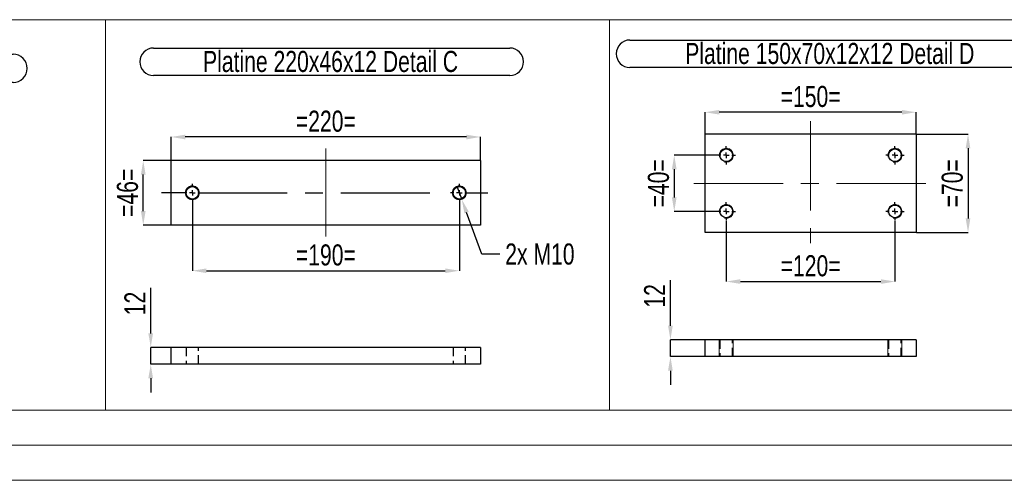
# Model space of a CAD drawing. Header units: millimetres. Extents: x 0 to 841, y 0 to 594.
# Tile 3 of 23: x 136 to 276, y 0 to 66. Entities that reach past the tile are written whole.
import ezdxf

# ---------------------------------------------------------------- set-up
doc = ezdxf.new("R2010")
doc.units = ezdxf.units.MM
doc.header["$PDSIZE"] = -1
doc.linetypes.add('CENTERX2', pattern=[20.32, 12.7, -2.54, 2.54, -2.54])
doc.linetypes.add('HIDDEN', pattern=[1.905, 1.27, -0.635])
for name, color, linetype in [('COTES', 1, 'Continuous'), ('NOTES', 6, 'Continuous'), ('TRAIT-FINS', 9, 'Continuous'), ('TRAIT-MIXTES', 3, 'CENTERX2'), ('TRAIT-TIRET', 2, 'HIDDEN')]:
    doc.layers.add(name, color=color, linetype=linetype)
doc.layers.add('TRAIT-FORT', color=4, linetype='Continuous', lineweight=25)
doc.styles.add('SLDTEXTSTYLE0', font='TXT', dxfattribs={"width": 0.75})
doc.dimstyles.new('SLDDIMSTYLE4', dxfattribs={"dimtxt": 3, "dimasz": 2, "dimexe": 0, "dimexo": 0.0625, "dimgap": 0.75, "dimtad": 0, "dimtih": 1, "dimtoh": 1, "dimdec": 0, "dimlfac": 5, "dimrnd": 1e-09, "dimzin": 12, "dimdsep": 46, "dimtxsty": 'SLDTEXTSTYLE0', "dimblk1": 'NONE', "dimsah": 1, "dimcen": 0, "dimadec": 0, "dimazin": 3, "dimtfac": 1, "dimtdec": 0, "dimtmove": 0, "dimatfit": 3, "dimldrblk": 'NONE', "dimfxl": 1, "dimfrac": 2, "dimtolj": 1, "dimtzin": 12, "dimarcsym": 0})
doc.dimstyles.new('SLDDIMSTYLE5', dxfattribs={"dimtxt": 3, "dimasz": 2, "dimexe": 0, "dimexo": 0.0625, "dimgap": 0.75, "dimtad": 1, "dimdec": 0, "dimlfac": 5, "dimrnd": 1e-09, "dimzin": 12, "dimdsep": 46, "dimtxsty": 'SLDTEXTSTYLE0', "dimsah": 1, "dimcen": 0.09, "dimadec": 0, "dimazin": 3, "dimtfac": 1, "dimtdec": 0, "dimtmove": 0, "dimatfit": 0, "dimfxl": 1, "dimfrac": 2, "dimtolj": 1, "dimtzin": 12, "dimarcsym": 0})
doc.dimstyles.new('SLDDIMSTYLE6', dxfattribs={"dimtxt": 3, "dimasz": 2, "dimexe": 0, "dimexo": 0.0625, "dimgap": 0.75, "dimtad": 1, "dimdec": 0, "dimlfac": 5, "dimrnd": 1e-09, "dimzin": 12, "dimdsep": 46, "dimtxsty": 'SLDTEXTSTYLE0', "dimsah": 1, "dimcen": 0.09, "dimadec": 0, "dimazin": 3, "dimtfac": 1, "dimtdec": 0, "dimtofl": 0, "dimtmove": 0, "dimatfit": 3, "dimfxl": 1, "dimfrac": 2, "dimtolj": 1, "dimtzin": 12, "dimarcsym": 0})

# ---------------------------------------------------------------- blocks, each defined once
blk = doc.blocks.new('_D_23')
at = {"layer": 'COTES', "color": 0, "lineweight": -2, "transparency": 16777216}
for p, q in [((198.39, 41.86), (199.08, 39.98)), ((201.94, 32.21), (199.77, 38.1)), ((204.52, 32.21), (201.94, 32.21))]:
    blk.add_line(p, q, dxfattribs=at)
at = {"layer": 'COTES', "color": 0, "transparency": 16777216}
blk.add_solid([(200.09, 38.22), (199.46, 37.99), (199.08, 39.98)], dxfattribs=at)
at = {"layer": 'Defpoints', "color": 0, "transparency": 16777216}
for p in [(198.39, 41.86), (199.08, 39.98)]:
    blk.add_point(p, dxfattribs=at)
at = {"layer": 'COTES', "color": 0, "transparency": 16777216, "insert": (205.27, 33.71), "char_height": 3, "attachment_point": 1, "style": 'SLDTEXTSTYLE0'}
blk.add_mtext('\\A1;2x M10', dxfattribs=at)
blk = doc.blocks.new('_None')
blk = doc.blocks.new('_D_24')
at = {"layer": 'COTES', "color": 0, "lineweight": -2, "transparency": 16777216}
for p, q in [((157.67, 45.52), (153.75, 45.52)), ((153.75, 38.32), (153.75, 43.52)), ((157.67, 36.32), (153.75, 36.32))]:
    blk.add_line(p, q, dxfattribs=at)
at = {"layer": 'COTES', "color": 0, "transparency": 16777216}
for points in [[(153.42, 43.52), (154.09, 43.52), (153.75, 45.52)], [(153.42, 38.32), (154.09, 38.32), (153.75, 36.32)]]:
    blk.add_solid(points, dxfattribs=at)
at = {"layer": 'Defpoints', "color": 0, "transparency": 16777216}
for p in [(153.75, 45.52), (157.74, 45.52), (157.74, 36.32)]:
    blk.add_point(p, dxfattribs=at)
at = {"layer": 'COTES', "color": 0, "transparency": 16777216, "insert": (150, 40.92), "char_height": 3, "attachment_point": 2, "rotation": 90, "style": 'SLDTEXTSTYLE0'}
blk.add_mtext('\\A1;=46=', dxfattribs=at)
blk = doc.blocks.new('_D_25')
at = {"layer": 'COTES', "color": 0, "lineweight": -2, "transparency": 16777216}
for p, q in [((160.74, 39.58), (160.74, 29.83)), ((198.74, 39.58), (198.74, 29.83)), ((162.74, 29.83), (196.74, 29.83))]:
    blk.add_line(p, q, dxfattribs=at)
at = {"layer": 'COTES', "color": 0, "transparency": 16777216}
for points in [[(162.74, 30.16), (162.74, 29.5), (160.74, 29.83)], [(196.74, 30.16), (196.74, 29.5), (198.74, 29.83)]]:
    blk.add_solid(points, dxfattribs=at)
at = {"layer": 'Defpoints', "color": 0, "transparency": 16777216}
for p in [(160.74, 39.64), (198.74, 39.64), (198.74, 29.83)]:
    blk.add_point(p, dxfattribs=at)
at = {"layer": 'COTES', "color": 0, "transparency": 16777216, "insert": (179.74, 33.58), "char_height": 3, "attachment_point": 2, "style": 'SLDTEXTSTYLE0'}
blk.add_mtext('\\A1;=190=', dxfattribs=at)
blk = doc.blocks.new('_D_26')
at = {"layer": 'COTES', "color": 0, "lineweight": -2, "transparency": 16777216}
for p, q in [((157.74, 45.58), (157.74, 48.87)), ((199.74, 48.87), (159.74, 48.87)), ((201.74, 45.58), (201.74, 48.87))]:
    blk.add_line(p, q, dxfattribs=at)
at = {"layer": 'COTES', "color": 0, "transparency": 16777216}
for points in [[(159.74, 49.2), (159.74, 48.53), (157.74, 48.87)], [(199.74, 49.2), (199.74, 48.53), (201.74, 48.87)]]:
    blk.add_solid(points, dxfattribs=at)
at = {"layer": 'Defpoints', "color": 0, "transparency": 16777216}
for p in [(157.74, 48.87), (157.74, 45.52), (201.74, 45.52)]:
    blk.add_point(p, dxfattribs=at)
at = {"layer": 'COTES', "color": 0, "transparency": 16777216, "insert": (179.74, 52.62), "char_height": 3, "attachment_point": 2, "style": 'SLDTEXTSTYLE0'}
blk.add_mtext('\\A1;=220=', dxfattribs=at)
blk = doc.blocks.new('SW_NOTE_4')
at = {"layer": 'NOTES', "color": 0}
for p, q in [((-0.02, 4.28), (50.67, 4.28)), ((50.67, 0.38), (-0.02, 0.38))]:
    blk.add_line(p, q, dxfattribs=at)
for centre, start, end in [((-0.02, 2.33), 90, 270), ((50.67, 2.33), 270, 90)]:
    blk.add_arc(centre, 1.95, start, end, dxfattribs=at)
at = {"layer": 'NOTES', "color": 0, "insert": (25.17, 3.87), "char_height": 3, "attachment_point": 2, "style": 'SLDTEXTSTYLE0'}
blk.add_mtext('Platine 220x46x12 Detail C', dxfattribs=at)
blk = doc.blocks.new('SW_CENTERMARKSYMBOL_11')
at = {"layer": 'TRAIT-MIXTES', "color": 0}
for p, q in [((-0.8, 0), (-4.39, 0)), ((0, 0), (-0.4, 0)), ((0, 0.8), (0, 1.28)), ((0, 0), (0, 0.4)), ((0, 0), (0, -0.4)), ((0, 0), (0.4, 0)), ((0.8, 0), (35.77, 0)), ((0, -0.8), (0, -1.28))]:
    blk.add_line(p, q, dxfattribs=at)
blk = doc.blocks.new('SW_CENTERMARKSYMBOL_12')
at = {"layer": 'TRAIT-MIXTES', "color": 0}
for p, q in [((-0.8, 0), (-1.28, 0)), ((0, 0), (-0.4, 0)), ((0, 0.8), (0, 1.28)), ((0, 0), (0, 0.4)), ((0, 0), (0, -0.4)), ((0, 0), (0.4, 0)), ((0.8, 0), (4.03, 0)), ((0, -0.8), (0, -1.28))]:
    blk.add_line(p, q, dxfattribs=at)
blk = doc.blocks.new('_D_27')
at = {"layer": 'COTES', "color": 0, "lineweight": -2, "transparency": 16777216}
for p, q in [((235.36, 46.27), (229.32, 46.27)), ((229.32, 44.27), (229.32, 40.27)), ((235.36, 38.27), (229.32, 38.27))]:
    blk.add_line(p, q, dxfattribs=at)
at = {"layer": 'COTES', "color": 0, "transparency": 16777216}
for points in [[(228.99, 44.27), (229.66, 44.27), (229.32, 46.27)], [(228.99, 40.27), (229.66, 40.27), (229.32, 38.27)]]:
    blk.add_solid(points, dxfattribs=at)
at = {"layer": 'Defpoints', "color": 0, "transparency": 16777216}
for p in [(235.43, 46.27), (229.32, 38.27), (235.43, 38.27)]:
    blk.add_point(p, dxfattribs=at)
at = {"layer": 'COTES', "color": 0, "transparency": 16777216, "insert": (225.57, 42.27), "char_height": 3, "attachment_point": 2, "rotation": 90, "style": 'SLDTEXTSTYLE0'}
blk.add_mtext('\\A1;=40=', dxfattribs=at)
blk = doc.blocks.new('_D_28')
at = {"layer": 'COTES', "color": 0, "lineweight": -2, "transparency": 16777216}
for p, q in [((263.79, 49.27), (271.13, 49.27)), ((271.13, 47.27), (271.13, 37.27)), ((263.79, 35.27), (271.13, 35.27))]:
    blk.add_line(p, q, dxfattribs=at)
at = {"layer": 'COTES', "color": 0, "transparency": 16777216}
for points in [[(270.8, 47.27), (271.46, 47.27), (271.13, 49.27)], [(270.8, 37.27), (271.46, 37.27), (271.13, 35.27)]]:
    blk.add_solid(points, dxfattribs=at)
at = {"layer": 'Defpoints', "color": 0, "transparency": 16777216}
for p in [(263.73, 49.27), (263.73, 35.27), (271.13, 35.27)]:
    blk.add_point(p, dxfattribs=at)
at = {"layer": 'COTES', "color": 0, "transparency": 16777216, "insert": (267.38, 42.27), "char_height": 3, "attachment_point": 2, "rotation": 90, "style": 'SLDTEXTSTYLE0'}
blk.add_mtext('\\A1;=70=', dxfattribs=at)
blk = doc.blocks.new('_D_29')
at = {"layer": 'COTES', "color": 0, "lineweight": -2, "transparency": 16777216}
for p, q in [((236.73, 36.91), (236.73, 28.29)), ((260.73, 36.91), (260.73, 28.29)), ((238.73, 28.29), (258.73, 28.29))]:
    blk.add_line(p, q, dxfattribs=at)
at = {"layer": 'COTES', "color": 0, "transparency": 16777216}
for points in [[(238.73, 28.62), (238.73, 27.96), (236.73, 28.29)], [(258.73, 28.62), (258.73, 27.96), (260.73, 28.29)]]:
    blk.add_solid(points, dxfattribs=at)
at = {"layer": 'Defpoints', "color": 0, "transparency": 16777216}
for p in [(236.73, 36.97), (260.73, 36.97), (260.73, 28.29)]:
    blk.add_point(p, dxfattribs=at)
at = {"layer": 'COTES', "color": 0, "transparency": 16777216, "insert": (248.73, 32.04), "char_height": 3, "attachment_point": 2, "style": 'SLDTEXTSTYLE0'}
blk.add_mtext('\\A1;=120=', dxfattribs=at)
blk = doc.blocks.new('_D_30')
at = {"layer": 'COTES', "color": 0, "lineweight": -2, "transparency": 16777216}
for p, q in [((233.73, 49.33), (233.73, 52.39)), ((261.73, 52.39), (235.73, 52.39)), ((263.73, 49.33), (263.73, 52.39))]:
    blk.add_line(p, q, dxfattribs=at)
at = {"layer": 'COTES', "color": 0, "transparency": 16777216}
for points in [[(235.73, 52.72), (235.73, 52.06), (233.73, 52.39)], [(261.73, 52.72), (261.73, 52.06), (263.73, 52.39)]]:
    blk.add_solid(points, dxfattribs=at)
at = {"layer": 'Defpoints', "color": 0, "transparency": 16777216}
for p in [(233.73, 52.39), (233.73, 49.27), (263.73, 49.27)]:
    blk.add_point(p, dxfattribs=at)
at = {"layer": 'COTES', "color": 0, "transparency": 16777216, "insert": (248.73, 56.14), "char_height": 3, "attachment_point": 2, "style": 'SLDTEXTSTYLE0'}
blk.add_mtext('\\A1;=150=', dxfattribs=at)
blk = doc.blocks.new('SW_NOTE_5')
at = {"layer": 'NOTES', "color": 0}
for p, q in [((-0.08, 4.28), (57.03, 4.28)), ((57.03, 0.38), (-0.08, 0.38))]:
    blk.add_line(p, q, dxfattribs=at)
for centre, start, end in [((-0.08, 2.33), 90, 270), ((57.03, 2.33), 270, 90)]:
    blk.add_arc(centre, 1.95, start, end, dxfattribs=at)
at = {"layer": 'NOTES', "color": 0, "insert": (28.36, 3.87), "char_height": 3, "attachment_point": 2, "style": 'SLDTEXTSTYLE0'}
blk.add_mtext('Platine 150x70x12x12 Detail D', dxfattribs=at)
blk = doc.blocks.new('SW_CENTERMARKSYMBOL_13')
at = {"layer": 'TRAIT-MIXTES', "color": 0}
for p, q in [((-0.8, 0), (-1.3, 0)), ((0, 0), (-0.4, 0)), ((0, 0.8), (0, 1.3)), ((0, 0), (0, 0.4)), ((0, 0), (0, -0.4)), ((0, 0), (0.4, 0)), ((0.8, 0), (1.3, 0)), ((0, -0.8), (0, -1.3))]:
    blk.add_line(p, q, dxfattribs=at)
blk = doc.blocks.new('SW_CENTERMARKSYMBOL_14')
at = {"layer": 'TRAIT-MIXTES', "color": 0}
for p, q in [((-0.8, 0), (-1.3, 0)), ((0, 0), (-0.4, 0)), ((0, 0.8), (0, 1.3)), ((0, 0), (0, 0.4)), ((0, 0), (0, -0.4)), ((0, 0), (0.4, 0)), ((0.8, 0), (1.3, 0)), ((0, -0.8), (0, -1.3))]:
    blk.add_line(p, q, dxfattribs=at)
blk = doc.blocks.new('SW_CENTERMARKSYMBOL_15')
at = {"layer": 'TRAIT-MIXTES', "color": 0}
for p, q in [((-0.8, 0), (-1.3, 0)), ((0, 0), (-0.4, 0)), ((0, 0.8), (0, 1.3)), ((0, 0), (0, 0.4)), ((0, 0), (0, -0.4)), ((0, 0), (0.4, 0)), ((0.8, 0), (1.3, 0)), ((0, -0.8), (0, -1.3))]:
    blk.add_line(p, q, dxfattribs=at)
blk = doc.blocks.new('SW_CENTERMARKSYMBOL_16')
at = {"layer": 'TRAIT-MIXTES', "color": 0}
for p, q in [((-0.8, 0), (-1.3, 0)), ((0, 0), (-0.4, 0)), ((0, 0.8), (0, 1.3)), ((0, 0), (0, 0.4)), ((0, 0), (0, -0.4)), ((0, 0), (0.4, 0)), ((0.8, 0), (1.3, 0)), ((0, -0.8), (0, -1.3))]:
    blk.add_line(p, q, dxfattribs=at)
blk = doc.blocks.new('_D_41')
at = {"layer": 'COTES', "color": 0, "lineweight": -2, "transparency": 16777216}
for p, q in [((154.82, 20.92), (154.82, 27.42)), ((157.67, 18.92), (154.82, 18.92)), ((154.82, 16.52), (154.82, 18.92)), ((157.67, 16.52), (154.82, 16.52)), ((154.82, 14.52), (154.82, 12.52))]:
    blk.add_line(p, q, dxfattribs=at)
at = {"layer": 'COTES', "color": 0, "transparency": 16777216}
for points in [[(154.48, 20.92), (155.15, 20.92), (154.82, 18.92)], [(154.48, 14.52), (155.15, 14.52), (154.82, 16.52)]]:
    blk.add_solid(points, dxfattribs=at)
at = {"layer": 'Defpoints', "color": 0, "transparency": 16777216}
for p in [(154.82, 18.92), (157.74, 18.92), (157.74, 16.52)]:
    blk.add_point(p, dxfattribs=at)
at = {"layer": 'COTES', "color": 0, "transparency": 16777216, "insert": (151.07, 25.17), "char_height": 3, "attachment_point": 2, "rotation": 90, "style": 'SLDTEXTSTYLE0'}
blk.add_mtext('\\A1;12', dxfattribs=at)
blk = doc.blocks.new('_D_42')
at = {"layer": 'COTES', "color": 0, "lineweight": -2, "transparency": 16777216}
for p, q in [((228.78, 22), (228.78, 28.5)), ((233.66, 20), (228.78, 20)), ((228.78, 17.6), (228.78, 20)), ((233.66, 17.6), (228.78, 17.6)), ((228.78, 15.6), (228.78, 13.6))]:
    blk.add_line(p, q, dxfattribs=at)
at = {"layer": 'COTES', "color": 0, "transparency": 16777216}
for points in [[(228.44, 22), (229.11, 22), (228.78, 20)], [(228.44, 15.6), (229.11, 15.6), (228.78, 17.6)]]:
    blk.add_solid(points, dxfattribs=at)
at = {"layer": 'Defpoints', "color": 0, "transparency": 16777216}
for p in [(228.78, 20), (233.73, 20), (233.73, 17.6)]:
    blk.add_point(p, dxfattribs=at)
at = {"layer": 'COTES', "color": 0, "transparency": 16777216, "insert": (225.03, 26.25), "char_height": 3, "attachment_point": 2, "rotation": 90, "style": 'SLDTEXTSTYLE0'}
blk.add_mtext('\\A1;12', dxfattribs=at)
blk = doc.blocks.new('SW_NOTE_42')
at = {"layer": 'NOTES', "color": 0}
for p, q in [((-0.12, 4.31), (49.94, 4.31)), ((49.94, 0.29), (-0.12, 0.29))]:
    blk.add_line(p, q, dxfattribs=at)
for centre, start, end in [((-0.12, 2.3), 90, 270), ((49.94, 2.3), 270, 90)]:
    blk.add_arc(centre, 2.01, start, end, dxfattribs=at)
at = {"layer": 'NOTES', "color": 0, "insert": (24.75, 3.87), "char_height": 3, "attachment_point": 2, "style": 'SLDTEXTSTYLE0'}
blk.add_mtext('Platine 220x80x12 Detail B', dxfattribs=at)

msp = doc.modelspace()

# ---------------------------------------------------------------- linework, layer by layer
at = {"lineweight": 18}
for p, q in [((75.3, 65.56), (148.39, 65.56)), ((148.39, 65.56), (148.39, 10)), ((148.39, 10), (148.39, 65.56)), ((148.39, 65.56), (220.13, 65.56)), ((220.13, 10), (220.13, 65.56)), ((220.13, 10), (220.13, 65.56)), ((220.13, 65.56), (284.52, 65.56)), ((75.3, 10), (148.39, 10)), ((148.39, 10), (220.13, 10)), ((220.13, 10), (284.52, 10)), ((836, 5), (5, 5)), ((841, 0), (0, 0))]:
    msp.add_line(p, q, dxfattribs=at)
at = {"layer": 'TRAIT-FINS', "lineweight": 18}
for p, q in [((235.73, 20), (235.73, 17.6)), ((235.73, 20), (235.73, 17.6)), ((237.73, 20), (237.73, 17.6)), ((237.73, 20), (237.73, 17.6)), ((259.73, 20), (259.73, 17.6)), ((259.73, 20), (259.73, 17.6)), ((261.73, 20), (261.73, 17.6)), ((261.73, 20), (261.73, 17.6)), ((235.73, 17.6), (237.73, 17.6)), ((235.73, 17.6), (237.73, 17.6)), ((259.73, 17.6), (261.73, 17.6)), ((259.73, 17.6), (261.73, 17.6))]:
    msp.add_line(p, q, dxfattribs=at)
for centre in [(160.74, 40.92), (198.74, 40.92)]:
    msp.add_circle(centre, 1, dxfattribs=at)
for centre in [(236.73, 46.27), (260.73, 46.27), (160.74, 40.92), (198.74, 40.92), (236.73, 38.27), (260.73, 38.27)]:
    msp.add_arc(centre, 1, 255, 195, dxfattribs=at)
at = {"layer": 'TRAIT-FORT', "lineweight": 25}
for p, q in [((233.73, 35.27), (233.73, 49.27)), ((263.73, 49.27), (233.73, 49.27)), ((263.73, 49.27), (263.73, 35.27)), ((201.74, 45.52), (157.74, 45.52)), ((157.74, 36.32), (157.74, 45.52)), ((201.74, 45.52), (201.74, 36.32)), ((201.74, 36.32), (157.74, 36.32)), ((263.73, 35.27), (233.73, 35.27)), ((233.73, 17.6), (233.73, 20)), ((263.73, 20), (233.73, 20)), ((263.73, 20), (263.73, 17.6)), ((201.74, 18.92), (157.74, 18.92)), ((157.74, 16.52), (157.74, 18.92)), ((201.74, 18.92), (201.74, 16.52)), ((263.73, 17.6), (233.73, 17.6)), ((201.74, 16.52), (157.74, 16.52))]:
    msp.add_line(p, q, dxfattribs=at)
for centre, radius in [((236.73, 46.27), 0.9), ((260.73, 46.27), 0.9), ((160.74, 40.92), 0.88), ((198.74, 40.92), 0.88), ((236.73, 38.27), 0.9), ((260.73, 38.27), 0.9)]:
    msp.add_circle(centre, radius, dxfattribs=at)
at = {"layer": 'TRAIT-MIXTES', "lineweight": 18}
for p, q in [((248.73, 51.12), (248.73, 33.77)), ((179.74, 47.22), (179.74, 34.71)), ((232.1, 42.27), (265.28, 42.27))]:
    msp.add_line(p, q, dxfattribs=at)
at = {"layer": 'TRAIT-TIRET'}
for p, q in [((235.83, 20), (235.83, 17.6)), ((237.63, 17.6), (237.63, 20)), ((259.83, 20), (259.83, 17.6)), ((261.63, 17.6), (261.63, 20)), ((159.86, 18.92), (159.86, 16.52)), ((161.62, 16.52), (161.62, 18.92)), ((197.86, 18.92), (197.86, 16.52)), ((199.62, 16.52), (199.62, 18.92))]:
    msp.add_line(p, q, dxfattribs=at)

# ---------------------------------------------------------------- block references
at = {"layer": 'NOTES'}
for name, p in [('SW_NOTE_5', (223.1, 58.39)), ('SW_NOTE_42', (85.28, 56.34)), ('SW_NOTE_4', (155.24, 57.25))]:
    msp.add_blockref(name, p, dxfattribs=at)
at = {"layer": 'TRAIT-MIXTES'}
for name, p in [('SW_CENTERMARKSYMBOL_16', (236.73, 46.27)), ('SW_CENTERMARKSYMBOL_13', (260.73, 46.27)), ('SW_CENTERMARKSYMBOL_11', (160.74, 40.92)), ('SW_CENTERMARKSYMBOL_12', (198.74, 40.92)), ('SW_CENTERMARKSYMBOL_15', (236.73, 38.27)), ('SW_CENTERMARKSYMBOL_14', (260.73, 38.27))]:
    msp.add_blockref(name, p, dxfattribs=at)

# ---------------------------------------------------------------- dimensions: what is measured, and where the dimension line sits
at = {"layer": 'COTES'}
for base, p1, p2, picture, middle in [((233.73, 52.39), (263.73, 49.27), (233.73, 49.27), '_D_30', (248.73, 52.39)), ((157.74, 48.87), (201.74, 45.52), (157.74, 45.52), '_D_26', (179.74, 48.87)), ((198.74, 29.83), (160.74, 39.64), (198.74, 39.64), '_D_25', (179.74, 29.83)), ((260.73, 28.29), (236.73, 36.97), (260.73, 36.97), '_D_29', (248.73, 28.29))]:
    dim = msp.add_linear_dim(base=base, p1=p1, p2=p2, text='=<>=', dimstyle='SLDDIMSTYLE6', dxfattribs=at)
    dim.commit()
    dim.dimension.update_dxf_attribs({"geometry": picture, "text_midpoint": middle, "dimtype": 160})
for base, p1, p2, dimstyle, picture, middle in [((271.13, 35.27), (263.73, 49.27), (263.73, 35.27), 'SLDDIMSTYLE6', '_D_28', (271.13, 42.27)), ((229.32, 38.27), (235.43, 46.27), (235.43, 38.27), 'SLDDIMSTYLE5', '_D_27', (229.32, 42.27)), ((153.75, 45.52), (157.74, 36.32), (157.74, 45.52), 'SLDDIMSTYLE5', '_D_24', (153.75, 40.92))]:
    dim = msp.add_linear_dim(base=base, p1=p1, p2=p2, angle=90, text='=<>=', dimstyle=dimstyle, dxfattribs=at)
    dim.commit()
    dim.dimension.update_dxf_attribs({"geometry": picture, "text_midpoint": middle, "dimtype": 160})
dim = msp.add_diameter_dim_2p(p1=(198.39, 41.86), p2=(199.08, 39.98), text='2x M10', dimstyle='SLDDIMSTYLE4', override={"dimpost": '<>'}, dxfattribs=at)
dim.commit()
dim.dimension.update_dxf_attribs({"geometry": '_D_23', "text_midpoint": (211.08, 32.21), "dimtype": 163})
for base, p1, p2, picture, middle in [((228.78, 20), (233.73, 17.6), (233.73, 20), '_D_42', (228.78, 26.25)), ((154.82, 18.92), (157.74, 16.52), (157.74, 18.92), '_D_41', (154.82, 25.17))]:
    dim = msp.add_linear_dim(base=base, p1=p1, p2=p2, angle=90, dimstyle='SLDDIMSTYLE5', dxfattribs=at)
    dim.commit()
    dim.dimension.update_dxf_attribs({"geometry": picture, "text_midpoint": middle, "dimtype": 160})

doc.saveas('drawing.dxf')
